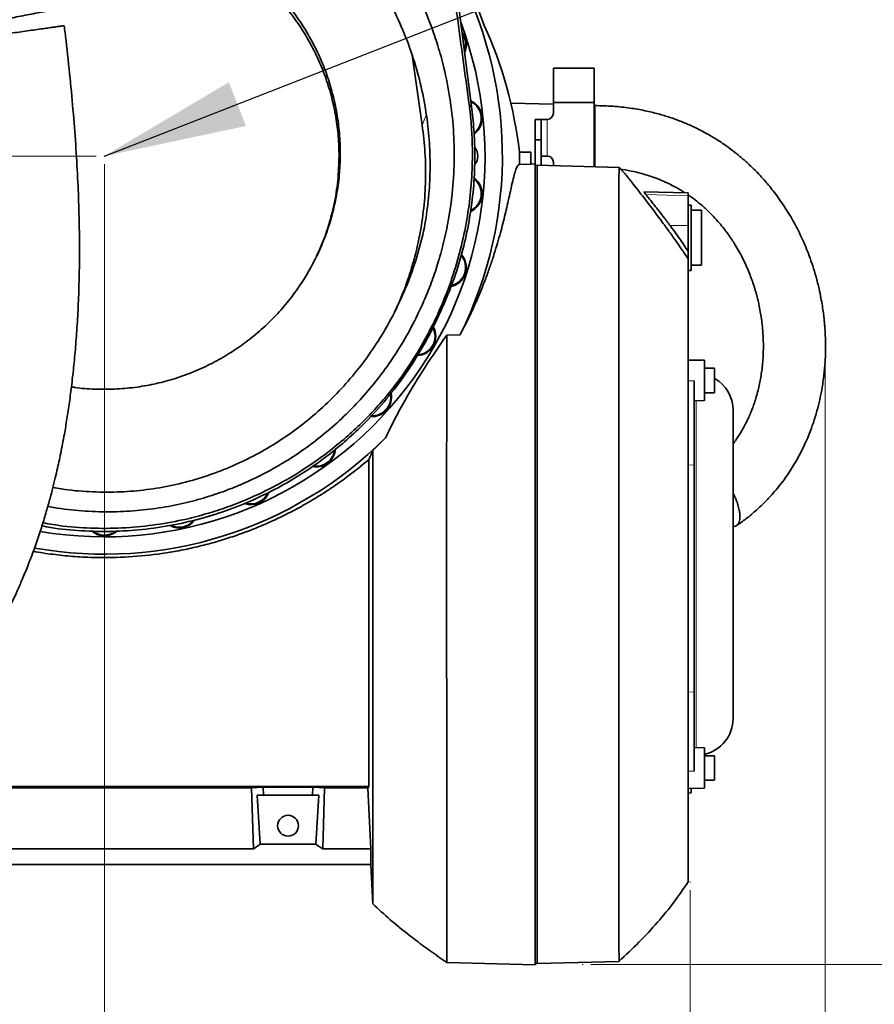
# Model space of a CAD drawing. Header units: millimetres. Extents: x 0 to 11920, y 0 to 8400.
# Tile 52 of 64: x 8711 to 9130, y 5092 to 5574. Entities that reach past the tile are written whole.
import ezdxf

# ---------------------------------------------------------------- set-up
doc = ezdxf.new("R2010")
doc.units = ezdxf.units.MM
doc.header["$LTSCALE"] = 20
doc.header["$PDSIZE"] = -1
doc.styles.add('SLDTEXTSTYLE0', font='TXT', dxfattribs={"width": 0.605})
doc.dimstyles.new('SLDDIMSTYLE0', dxfattribs={"dimtxt": 70, "dimasz": 70, "dimexe": 0, "dimexo": 0.0625, "dimgap": 17.5, "dimtad": 1, "dimdec": 1, "dimrnd": 1e-09, "dimzin": 12, "dimdsep": 46, "dimtxsty": 'SLDTEXTSTYLE0', "dimsah": 1, "dimcen": 0.09, "dimadec": 0, "dimazin": 3, "dimtfac": 1, "dimtofl": 0, "dimtmove": 0, "dimatfit": 3, "dimfxl": 1, "dimfrac": 2, "dimtolj": 1, "dimtzin": 12, "dimarcsym": 0})
doc.dimstyles.new('SLDDIMSTYLE1', dxfattribs={"dimtxt": 0.18, "dimasz": 70, "dimexe": 0, "dimexo": 0.0625, "dimgap": 0, "dimtad": 0, "dimtih": 1, "dimtoh": 1, "dimdec": 0, "dimrnd": 1e-09, "dimzin": 0, "dimdsep": 46, "dimtxsty": 'Standard', "dimsah": 1, "dimcen": 0.09, "dimadec": 0, "dimazin": 0, "dimtfac": 70, "dimtdec": 0, "dimtofl": 0, "dimtmove": 0, "dimatfit": 3, "dimfxl": 1, "dimfrac": 2, "dimtolj": 1, "dimtzin": 0, "dimarcsym": 0})

# ---------------------------------------------------------------- blocks, each defined once
blk = doc.blocks.new('_D_1')
at = {"color": 7, "linetype": 'Continuous', "lineweight": 0}
for p, q in [((8748.97, 6652.36), (7964.06, 6652.36)), ((7994.06, 5507.36), (7994.06, 6652.36)), ((8748.97, 5507.36), (7964.06, 5507.36))]:
    blk.add_line(p, q, dxfattribs=at)
at = {"color": 7, "linetype": 'Continuous', "lineweight": 18}
for points in [[(7994.06, 6652.36), (7984.06, 6582.36), (8004.06, 6582.36)], [(7994.06, 5507.36), (8004.06, 5577.36), (7984.06, 5577.36)]]:
    blk.add_solid(points, dxfattribs=at)
at = {"color": 7, "linetype": 'Continuous', "lineweight": 18, "insert": (7903.83, 5972.92), "char_height": 70, "attachment_point": 1, "rotation": 90, "style": 'SLDTEXTSTYLE0'}
blk.add_mtext('1145', dxfattribs=at)
blk = doc.blocks.new('_D_2')
at = {"color": 7, "linetype": 'Continuous', "lineweight": 0}
for p, q in [((8752.97, 5503.36), (8752.97, 4888.48)), ((7290.47, 5303.36), (7290.47, 4888.48)), ((8752.97, 4918.48), (7290.47, 4918.48))]:
    blk.add_line(p, q, dxfattribs=at)
at = {"color": 7, "linetype": 'Continuous', "lineweight": 18}
for points in [[(7290.47, 4918.48), (7360.47, 4908.48), (7360.47, 4928.48)], [(8752.97, 4918.48), (8682.97, 4928.48), (8682.97, 4908.48)]]:
    blk.add_solid(points, dxfattribs=at)
at = {"color": 7, "linetype": 'Continuous', "lineweight": 18, "insert": (7874.68, 5008.72), "char_height": 70, "attachment_point": 1, "style": 'SLDTEXTSTYLE0'}
blk.add_mtext('1462,5', dxfattribs=at)
blk = doc.blocks.new('_D_5')
at = {"color": 7, "linetype": 'Continuous', "lineweight": 0}
for p, q in [((9462.32, 7482.36), (10205.2, 7482.36)), ((10175.2, 7482.36), (10175.2, 5111.36)), ((8991.25, 5111.36), (10205.2, 5111.36))]:
    blk.add_line(p, q, dxfattribs=at)
at = {"color": 7, "linetype": 'Continuous', "lineweight": 18}
for points in [[(10175.2, 7482.36), (10165.2, 7412.36), (10185.2, 7412.36)], [(10175.2, 5111.36), (10185.2, 5181.36), (10165.2, 5181.36)]]:
    blk.add_solid(points, dxfattribs=at)
at = {"color": 7, "linetype": 'Continuous', "lineweight": 18, "insert": (10084.96, 6189.92), "char_height": 70, "attachment_point": 1, "rotation": 90, "style": 'SLDTEXTSTYLE0'}
blk.add_mtext('2371', dxfattribs=at)
blk = doc.blocks.new('_D_6')
at = {"color": 7, "linetype": 'Continuous', "lineweight": 0}
for p, q in [((7071.47, 5203.36), (7071.47, 4732.67)), ((9039.97, 5147.81), (9039.97, 4732.67)), ((9039.97, 4762.67), (7071.47, 4762.67))]:
    blk.add_line(p, q, dxfattribs=at)
at = {"color": 7, "linetype": 'Continuous', "lineweight": 18}
for points in [[(7071.47, 4762.67), (7141.47, 4752.67), (7141.47, 4772.67)], [(9039.97, 4762.67), (8969.97, 4772.67), (8969.97, 4752.67)]]:
    blk.add_solid(points, dxfattribs=at)
at = {"color": 7, "linetype": 'Continuous', "lineweight": 18, "insert": (7908.68, 4852.91), "char_height": 70, "attachment_point": 1, "style": 'SLDTEXTSTYLE0'}
blk.add_mtext('1968,5', dxfattribs=at)
blk = doc.blocks.new('_D_7')
at = {"color": 7, "linetype": 'Continuous', "lineweight": 0}
for p, q in [((9106.18, 5404.47), (9106.18, 4552.86)), ((7071.47, 5203.36), (7071.47, 4552.86)), ((9106.18, 4582.86), (7071.47, 4582.86))]:
    blk.add_line(p, q, dxfattribs=at)
at = {"color": 7, "linetype": 'Continuous', "lineweight": 18}
for centre, start, end in [((8049.21, 4636.57), 153.4349, 206.5651), ((8128.44, 4636.57), 333.4349, 26.5651)]:
    blk.add_arc(centre, 120.11, start, end, dxfattribs=at)
for points in [[(7071.47, 4582.86), (7141.47, 4572.86), (7141.47, 4592.86)], [(9106.18, 4582.86), (9036.18, 4592.86), (9036.18, 4572.86)]]:
    blk.add_solid(points, dxfattribs=at)
at = {"color": 7, "linetype": 'Continuous', "lineweight": 18, "insert": (7941.78, 4673.09), "char_height": 70, "attachment_point": 1, "style": 'SLDTEXTSTYLE0'}
blk.add_mtext('2082,5', dxfattribs=at)

msp = doc.modelspace()

# ---------------------------------------------------------------- linework, layer by layer
at = {"color": 7, "linetype": 'Continuous', "lineweight": 35}
for p, q in [((8834.3, 6303.54), (8933.01, 5530.35)), ((8908.7, 5522.45), (8903.72, 5556.74)), ((8992.98, 5550.36), (8972.98, 5550.36)), ((8972.98, 5533.7), (8972.98, 5550.36)), ((8992.98, 5533.7), (8992.98, 5550.36)), ((8933.87, 5533.46), (8933.22, 5533.46)), ((8972.98, 5532.76), (8952.05, 5533.23)), ((8972.98, 5533.7), (8972.98, 5528.36)), ((8992.98, 5533.7), (8972.98, 5533.7)), ((8992.98, 5527.36), (8992.98, 5533.7)), ((8993.32, 5532.09), (8992.98, 5532.11)), ((8992.98, 5505.36), (8992.98, 5527.36)), ((8966.98, 5525.36), (8963.98, 5525.36)), ((8963.98, 5515.36), (8963.98, 5525.36)), ((8966.98, 5515.36), (8966.98, 5525.36)), ((8969.98, 5525.36), (8966.98, 5525.36)), ((8966.98, 5515.36), (8963.98, 5515.36)), ((8963.98, 5502.83), (8963.98, 5515.36)), ((8966.98, 5502.84), (8966.98, 5515.36)), ((8956.32, 5509.36), (8961.97, 5509.36)), ((8961.97, 5509.36), (8961.97, 5503.46)), ((8956.29, 5503.31), (8961.97, 5503.46)), ((8961.97, 5503.46), (8963.97, 5503.51)), ((8963.97, 5111.22), (8963.97, 5503.51)), ((8966.98, 5507.36), (8969.98, 5507.36)), ((8972.98, 5502.68), (8972.98, 5504.36)), ((8992.98, 5505.36), (8992.98, 5502.16)), ((8964.97, 5502.89), (8963.97, 5502.83)), ((9005.15, 5501.84), (8964.97, 5502.89)), ((8964.97, 5111.84), (8964.97, 5502.89)), ((9038.97, 5489.36), (9017.33, 5489.93)), ((9038.97, 5489.36), (9038.97, 5487.97)), ((9038.97, 5487.97), (9038.97, 5473.32)), ((9040.47, 5483.33), (9038.97, 5483.36)), ((9040.47, 5451.4), (9040.47, 5483.33)), ((9045.47, 5480.86), (9040.47, 5480.86)), ((9045.47, 5453.86), (9045.47, 5480.86)), ((9038.97, 5473.32), (9038.97, 5460.57)), ((9038.97, 5451.36), (9040.47, 5451.4)), ((9040.47, 5453.86), (9045.47, 5453.86)), ((8915.21, 5425.91), (8916.74, 5429.11)), ((8920.7, 5419.57), (8927.24, 5419.86)), ((9046.97, 5407.33), (9038.97, 5407.47)), ((9046.97, 5407.33), (9046.97, 5401.64)), ((9051.97, 5403.47), (9046.97, 5403.47)), ((9051.97, 5403.47), (9051.97, 5391.47)), ((9041.97, 5397.33), (9041.97, 5356.03)), ((9046.97, 5401.64), (9046.97, 5387.61)), ((8891.26, 5389.81), (8891.25, 5389.8)), ((9041.97, 5387.52), (9046.97, 5387.61)), ((9046.97, 5391.47), (9051.97, 5391.47)), ((9060.97, 5231.84), (9060.97, 5382.89)), ((8890.77, 5369.39), (8884.5, 5363.2)), ((8882.47, 5198.54), (8882.47, 5358.59)), ((9041.97, 5356.03), (9041.97, 5244.88)), ((9041.97, 5244.88), (9041.97, 5206.08)), ((9046.97, 5217.53), (9041.97, 5217.62)), ((9046.97, 5217.53), (9046.97, 5211.84)), ((9051.97, 5213.67), (9046.97, 5213.67)), ((9046.97, 5211.84), (9046.97, 5197.81)), ((9051.97, 5213.67), (9051.97, 5201.67)), ((9046.97, 5201.67), (9051.97, 5201.67)), ((8645.22, 5198.54), (8882.47, 5198.54)), ((8670.87, 5197.92), (8825.08, 5197.92)), ((8830.84, 5198.27), (8825.08, 5197.92)), ((8825.08, 5197.92), (8825.98, 5168.08)), ((8830.84, 5198.27), (8855.11, 5198.27)), ((8830.84, 5198.27), (8830.96, 5194.36)), ((8854.99, 5194.36), (8855.11, 5198.27)), ((8855.11, 5198.27), (8860.87, 5197.92)), ((8860.87, 5197.92), (8859.97, 5168.08)), ((8882.07, 5197.92), (8860.87, 5197.92)), ((8882.47, 5198.54), (8882.07, 5197.92)), ((8882.07, 5197.92), (8883.5, 5168.08)), ((9038.97, 5197.67), (9046.97, 5197.81)), ((9038.97, 5195.36), (9040.47, 5195.4)), ((9040.47, 5195.4), (9040.47, 5197.7)), ((8827.86, 5194.36), (8830.96, 5194.36)), ((8829.32, 5170.25), (8827.86, 5194.36)), ((8830.96, 5194.36), (8854.99, 5194.36)), ((8858.08, 5194.36), (8854.99, 5194.36)), ((8856.62, 5170.25), (8858.08, 5194.36)), ((8825.98, 5168.08), (8669.97, 5168.08)), ((8856.62, 5170.25), (8829.32, 5170.25)), ((8859.97, 5168.08), (8883.5, 5168.08)), ((8883.5, 5160.36), (8883.5, 5168.08)), ((8883.5, 5160.36), (8633.97, 5160.36)), ((8883.5, 5160.36), (8884.5, 5141.11)), ((8884.32, 5141.58), (8884.49, 5141.43)), ((8919.86, 5113.04), (8921.09, 5112.18)), ((8964.97, 5111.84), (9005.15, 5112.89)), ((8963.97, 5111.22), (8920.83, 5112.35)), ((8920.83, 5112.35), (8920.83, 5112.35)), ((8963.97, 5111.9), (8964.97, 5111.84))]:
    msp.add_line(p, q, dxfattribs=at)
at = {"color": 8, "linetype": 'Continuous', "lineweight": 18}
for p, q in [((8931.6, 5533.47), (8933.01, 5530.35)), ((8910.69, 5527.43), (8908.7, 5522.45)), ((8969.98, 5507.36), (8969.98, 5525.36)), ((9038.97, 5487.97), (9018.36, 5488.48)), ((9038.97, 5473.32), (9030.13, 5473.38)), ((9041.97, 5397.33), (9038.97, 5397.33)), ((9042.97, 5387.54), (9042.97, 5346.89)), ((9041.97, 5356.03), (9038.97, 5356.06)), ((9042.97, 5346.89), (9042.97, 5217.6)), ((9041.97, 5244.88), (9038.97, 5244.85)), ((9041.97, 5206.08), (9038.97, 5206.07))]:
    msp.add_line(p, q, dxfattribs=at)
at = {"color": 7, "linetype": 'Continuous', "lineweight": 35}
msp.add_circle((8842.97, 5179.36), 5.1, dxfattribs=at)
for centre, radius, start, end in [((8752.97, 5507.36), 196.78, 18.9797, 30.0046), ((8752.97, 5507.36), 195, 333.3386, 28.7203), ((8752.97, 5507.36), 186.5, 260.2976, 20.5725), ((8920.84, 5561.91), 9.5, 335.5782, 38.9725), ((8920.84, 5561.91), 9.14, 339.5064, 35.0443), ((8928.51, 5525.81), 9.5, 307.0395, 65.2078), ((8928.51, 5525.81), 9.14, 308.7082, 63.762), ((8969.98, 5528.36), 3, 270, 0), ((8929.47, 5507.36), 6.5, 0, 40.4963), ((8752.97, 5507.36), 203.36, 358.8572, 0.5635), ((8929.47, 5507.36), 6.5, 318.5347, 0), ((8969.98, 5504.36), 3, 0, 90), ((8928.51, 5488.92), 9.5, 294.7725, 53.9876), ((8928.51, 5488.92), 9.14, 296.2151, 51.9761), ((8920.84, 5452.82), 9.5, 282.1515, 42.2654), ((8920.84, 5452.82), 9.14, 283.6336, 40.3622), ((8905.83, 5419.11), 9.5, 273.3253, 29.0092), ((8905.83, 5419.11), 9.14, 275.0988, 27.1753), ((9042.97, 5382.89), 18, 0, 60), ((8884.14, 5389.26), 9.5, 265.6936, 11.8923), ((8884.14, 5389.26), 9.13, 267.6559, 10.0603), ((8752.97, 5507.36), 195, 259.8918, 314.9615), ((8856.72, 5364.57), 9.5, 258.3155, 354.4809), ((8856.72, 5364.57), 9.14, 260.581, 352.8924), ((8824.76, 5346.12), 9.5, 250.2245, 338.5475), ((8824.76, 5346.12), 9.14, 252.6871, 335.9122), ((8789.67, 5334.72), 9.5, 241.8935, 324.2584), ((8789.67, 5334.72), 9.13, 245.1725, 320.7419), ((8752.97, 5330.86), 9.5, 229.7382, 310.8417), ((8752.97, 5330.86), 9.14, 232.6811, 306.2297), ((9042.97, 5231.84), 18, 282.8396, 0)]:
    msp.add_arc(centre, radius, start, end, dxfattribs=at)
for centre, major_axis, ratio, start_param, end_param in [((8752.97, 5485.52), (0, 205.89), 0.994357, 4.828447, 5.142456), ((8790.43, 5307.36), (-13.29, 146.8), 0.574205, 3.414992, 3.45851), ((8895.52, 5307.36), (13.29, 146.8), 0.574205, 2.824675, 2.868193)]:
    msp.add_ellipse(centre, major_axis=major_axis, ratio=ratio, start_param=start_param, end_param=end_param, dxfattribs=at)
for points, knots in [([(8829.99, 6313.06), (8834.75, 6276.06), (8844.27, 6202.05), (8858.8, 6088.93), (8873.36, 5975.74), (8884.13, 5892.08), (8890.78, 5840.23), (8893.62, 5818.01), (8896.48, 5795.76), (8899.37, 5773.48), (8902.31, 5751.06), (8905.31, 5728.55), (8908.34, 5705.97), (8911.38, 5683.41), (8914.43, 5660.87), (8917.41, 5638.85), (8920.3, 5617.31), (8923.11, 5596.29), (8925.92, 5575.29), (8928.75, 5554.31), (8930.65, 5540.42), (8931.6, 5533.47)], [0, 0, 0, 0, 0.1424568, 0.2849151, 0.4356535, 0.5783136, 0.6068696, 0.6354458, 0.6640082, 0.6925392, 0.7210573, 0.7499517, 0.778853, 0.8077715, 0.8366969, 0.8656115, 0.892494, 0.9193934, 0.9462838, 0.9731475, 1, 1, 1, 1]), ([(8829.32, 5729.89), (8831.66, 5725.41), (8836.34, 5716.46), (8846.11, 5698.78), (8862.78, 5667.6), (8880.99, 5634.3), (8897.04, 5604.79), (8905.6, 5588.81), (8911.84, 5574.92), (8916.19, 5562.45), (8919.78, 5549.39), (8922.46, 5535.72), (8924.18, 5520.39), (8924.57, 5504.77), (8923.68, 5490.32), (8921.9, 5477.49), (8919.62, 5466.32), (8916.84, 5456.04), (8913.63, 5446.4), (8910.18, 5437.65), (8905.8, 5428.07), (8900.3, 5417.76), (8893.51, 5407.02), (8886.16, 5397.08), (8878.52, 5388.11), (8870.23, 5379.62), (8861.4, 5371.73), (8851.87, 5364.37), (8842.08, 5357.85), (8832.01, 5352.11), (8822.55, 5347.54), (8812.86, 5343.56), (8802.95, 5340.17), (8791.62, 5337.14), (8779.75, 5334.87), (8767, 5333.41), (8753.77, 5332.92), (8740.12, 5333.65), (8730.58, 5334.65), (8725.69, 5335.72), (8725.27, 5335.81)], [0, 0, 0, 0, 0.028015, 0.056037, 0.112077, 0.224163, 0.266597, 0.298459, 0.324743, 0.351029, 0.37171, 0.399889, 0.428259, 0.457243, 0.486439, 0.50836, 0.5289, 0.549439, 0.567173, 0.584906, 0.601287, 0.625202, 0.649116, 0.671044, 0.69297, 0.713651, 0.735972, 0.75768, 0.779388, 0.80012, 0.820853, 0.836583, 0.857229, 0.877875, 0.900453, 0.923031, 0.947795, 0.972559, 0.997695, 1, 1, 1, 1]), ([(8723.57, 5667.91), (8723.47, 5667.89), (8719.25, 5667.11), (8710.96, 5665.2), (8698.95, 5661.34), (8687.3, 5656.52), (8676.11, 5650.75), (8665.46, 5644.08), (8655.4, 5636.56), (8645.97, 5628.27), (8637.18, 5619.19), (8629.1, 5609.36), (8621.78, 5598.82), (8615.32, 5587.76), (8609.53, 5575.78), (8604.59, 5562.9), (8600.65, 5549.16), (8598.66, 5539.1), (8597.89, 5533.68), (8597.78, 5532.95)], [0, 0, 0, 0, 0.00158, 0.064973, 0.128598, 0.192228, 0.255628, 0.318948, 0.382484, 0.446029, 0.509362, 0.574356, 0.639561, 0.704775, 0.769783, 0.842739, 0.915833, 0.988795, 1, 1, 1, 1]), ([(8736.84, 5394.33), (8737.41, 5394.23), (8741.15, 5393.58), (8748.2, 5393.14), (8757.97, 5393.08), (8767.71, 5393.94), (8777.31, 5395.59), (8786.69, 5398.02), (8795.92, 5401.25), (8804.84, 5405.27), (8813.36, 5410.01), (8821.41, 5415.41), (8829.05, 5421.52), (8836.14, 5428.25), (8842.61, 5435.54), (8848.43, 5443.31), (8853.63, 5451.63), (8858.09, 5460.33), (8861.8, 5469.37), (8864.71, 5478.64), (8866.86, 5488.24), (8868.19, 5497.94), (8868.68, 5507.69), (8868.36, 5517.39), (8867.21, 5527.11), (8865.25, 5536.7), (8862.5, 5546.06), (8858.99, 5555.09), (8854.69, 5563.88), (8849.67, 5572.28), (8843.97, 5580.18), (8837.68, 5587.55), (8830.73, 5594.42), (8823.21, 5600.68), (8815.22, 5606.25), (8806.85, 5611.12), (8798.01, 5615.32), (8788.85, 5618.73), (8779.46, 5621.35), (8769.94, 5623.18), (8760.21, 5624.21), (8750.42, 5624.42), (8740.7, 5623.74), (8733.38, 5622.78), (8729.36, 5621.8), (8728.46, 5621.58)], [0, 0, 0, 0, 0.004315, 0.028179, 0.052318, 0.076855, 0.100722, 0.12459, 0.14873, 0.173267, 0.197151, 0.221036, 0.245193, 0.269745, 0.293553, 0.317528, 0.34176, 0.366343, 0.390083, 0.41425, 0.438418, 0.463025, 0.486926, 0.510828, 0.535008, 0.559584, 0.583462, 0.607339, 0.631495, 0.656047, 0.679913, 0.703779, 0.727921, 0.75246, 0.776328, 0.800196, 0.824337, 0.848875, 0.872757, 0.89664, 0.920795, 0.945346, 0.969255, 0.993164, 1, 1, 1, 1]), ([(8867.97, 5507.36), (8867.9, 5510.56), (8867.74, 5516.97), (8866.48, 5526.55), (8864.47, 5536.1), (8861.64, 5545.42), (8858.04, 5554.44), (8853.72, 5563.09), (8848.64, 5571.42), (8842.88, 5579.28), (8836.51, 5586.6), (8829.58, 5593.32), (8822.03, 5599.49), (8814.01, 5604.99), (8805.57, 5609.78), (8796.82, 5613.82), (8787.67, 5617.15), (8778.28, 5619.68), (8768.74, 5621.41), (8759.15, 5622.33), (8749.41, 5622.46), (8739.73, 5621.68), (8732.81, 5620.74), (8729.24, 5619.85), (8728.76, 5619.73)], [0, 0, 0, 0, 0.046736, 0.093802, 0.141203, 0.189407, 0.236142, 0.283211, 0.330657, 0.378882, 0.425566, 0.472586, 0.519944, 0.568105, 0.614756, 0.661732, 0.709047, 0.757168, 0.803807, 0.850768, 0.898065, 0.946169, 0.992821, 1, 1, 1, 1]), ([(8909.8, 5472.4), (8910.48, 5476.73), (8911.86, 5485.4), (8912.65, 5498.66), (8912.47, 5512.01), (8911.2, 5525.73), (8908.76, 5539.61), (8905.05, 5553.68), (8900.08, 5567.49), (8894.63, 5579.47), (8890.58, 5586.6), (8888.97, 5589.44)], [0, 0, 0, 0, 0.108188, 0.216378, 0.327164, 0.437951, 0.556601, 0.675251, 0.797332, 0.919412, 1, 1, 1, 1]), ([(8734.5, 5580.31), (8734.46, 5580.3), (8734.38, 5580.28), (8733.31, 5580.08), (8731.54, 5579.73), (8729.03, 5579.25), (8725.93, 5578.64), (8722.28, 5577.93), (8718.35, 5577.17), (8714.15, 5576.35), (8710, 5575.55), (8705.87, 5574.74), (8702.01, 5573.99), (8698.38, 5573.29), (8695.11, 5572.65), (8692.19, 5572.09), (8689.71, 5571.6), (8687.71, 5571.21), (8686.27, 5570.93), (8685.45, 5570.77), (8685.42, 5570.77), (8685.41, 5570.77)], [0, 0, 0, 0, 0.054199, 0.111591, 0.170632, 0.228295, 0.287741, 0.34357, 0.401218, 0.453879, 0.508263, 0.557877, 0.609027, 0.657067, 0.706467, 0.755084, 0.804983, 0.856067, 0.908465, 0.962879, 1, 1, 1, 1]), ([(8554.62, 5141.56), (8555.44, 5141.65), (8557.54, 5141.87), (8560.74, 5142.5), (8564.04, 5143.29), (8566.93, 5144.12), (8570.46, 5145.27), (8574.66, 5146.86), (8579.96, 5149.17), (8585.79, 5152.05), (8591.97, 5155.49), (8597.58, 5158.93), (8602.34, 5162.06), (8606.11, 5164.66), (8609.25, 5166.92), (8612.01, 5168.97), (8614.83, 5171.13), (8618.13, 5173.73), (8621.72, 5176.66), (8625.56, 5179.91), (8629.56, 5183.43), (8633.8, 5187.3), (8638.11, 5191.4), (8642.36, 5195.59), (8647.27, 5200.62), (8652.78, 5206.54), (8658.83, 5213.39), (8665.21, 5221.03), (8671.94, 5229.6), (8679.07, 5239.37), (8686.06, 5249.71), (8691.48, 5258.42), (8695.36, 5265.04), (8697.65, 5269.1), (8699.65, 5272.75), (8701.31, 5275.87), (8702.65, 5278.43), (8703.79, 5280.68), (8704.98, 5283.06), (8706.44, 5286.05), (8708.26, 5289.89), (8710.41, 5294.6), (8712.85, 5300.22), (8715.62, 5306.98), (8718.46, 5314.48), (8721.16, 5322.26), (8723.48, 5329.58), (8725.47, 5336.37), (8727.16, 5342.62), (8728.56, 5348.2), (8729.72, 5353.12), (8730.7, 5357.56), (8731.61, 5361.9), (8732.5, 5366.42), (8733.54, 5372.02), (8734.69, 5378.81), (8735.9, 5386.93), (8737.05, 5395.72), (8738.1, 5405.19), (8739.02, 5415.4), (8739.79, 5426.43), (8740.38, 5438.38), (8740.74, 5451.26), (8740.82, 5465.03), (8740.59, 5479.67), (8740.01, 5495.1), (8739.09, 5511.31), (8737.82, 5528.25), (8736.18, 5545.87), (8734.66, 5560.28), (8733.59, 5568.8), (8733.28, 5571.25)], [0, 0, 0, 0, 0.0071125, 0.0182753, 0.0278485, 0.0362712, 0.0445315, 0.0603248, 0.0762792, 0.0966054, 0.1181454, 0.1387794, 0.1535812, 0.1669061, 0.1776507, 0.1860946, 0.1956346, 0.2071203, 0.2205789, 0.2332894, 0.2473899, 0.2627023, 0.2779926, 0.2930141, 0.3077495, 0.33029, 0.352036, 0.372949, 0.3996461, 0.42601, 0.4525261, 0.4791043, 0.489171, 0.4986136, 0.5067283, 0.5135387, 0.5190659, 0.5233286, 0.5278952, 0.5341364, 0.5420251, 0.551527, 0.5626018, 0.5751969, 0.5903384, 0.6043616, 0.617152, 0.6287659, 0.6392516, 0.6486471, 0.6565337, 0.6634976, 0.6702994, 0.6775625, 0.6852864, 0.6970526, 0.7097601, 0.7234222, 0.7380564, 0.7536852, 0.7705784, 0.7889139, 0.8087034, 0.8299544, 0.8526693, 0.8768588, 0.9025359, 0.9296792, 0.9582193, 0.9880305, 1, 1, 1, 1]), ([(8733.23, 5571.24), (8733.23, 5571.24), (8733.26, 5571.24), (8732.42, 5571.13), (8730.99, 5570.92), (8729.22, 5570.67), (8727.94, 5570.49), (8727.3, 5570.4)], [0, 0, 0, 0, 0.156491, 0.403466, 0.657709, 0.827622, 1, 1, 1, 1]), ([(8727.3, 5570.4), (8726.37, 5570.27), (8724.5, 5570.01), (8721.08, 5569.52), (8717.29, 5568.99), (8713.3, 5568.42), (8709.17, 5567.84), (8705.15, 5567.27), (8701.23, 5566.72), (8697.57, 5566.2), (8694.18, 5565.73), (8691.16, 5565.3), (8688.55, 5564.93), (8686.44, 5564.63), (8684.9, 5564.42), (8684, 5564.29), (8683.96, 5564.28), (8683.94, 5564.28)], [0, 0, 0, 0, 0.067772, 0.137448, 0.205245, 0.275162, 0.340368, 0.407572, 0.471066, 0.53638, 0.600368, 0.666083, 0.732529, 0.800713, 0.870783, 0.942698, 1, 1, 1, 1]), ([(8931.6, 5533.47), (8931.88, 5531.21), (8932.59, 5525.54), (8933.21, 5516.36), (8933.39, 5504.78), (8932.76, 5491.95), (8931, 5477.76), (8928.11, 5463.5), (8924.02, 5449.2), (8918.75, 5435.11), (8913.11, 5423.11), (8907.61, 5413.16), (8902.6, 5405.11), (8897.18, 5397.29), (8893.24, 5392.3), (8891.26, 5389.81)], [0, 0, 0, 0, 0.044639, 0.112074, 0.179509, 0.270992, 0.362986, 0.458848, 0.555299, 0.653608, 0.752562, 0.814177, 0.875793, 0.937733, 1, 1, 1, 1]), ([(8993.32, 5529.75), (8993.32, 5530.08), (8993.32, 5530.91), (8993.32, 5531.73), (8993.32, 5532.15), (8993.32, 5532.06), (8993.32, 5532.05)], [0, 0, 0, 0, 0.231094, 0.577949, 0.926187, 1, 1, 1, 1]), ([(9062.74, 5326.42), (9064.29, 5327.49), (9067.71, 5329.87), (9072.39, 5333.83), (9076.78, 5337.99), (9080.47, 5341.95), (9083.76, 5345.87), (9086.61, 5349.67), (9089.1, 5353.33), (9091.16, 5356.66), (9093, 5359.89), (9094.69, 5363.12), (9096.37, 5366.64), (9098.12, 5370.69), (9099.98, 5375.6), (9101.72, 5381.03), (9103.18, 5386.59), (9104.47, 5392.71), (9105.47, 5399.23), (9106.09, 5405.97), (9106.33, 5411.92), (9106.3, 5417.06), (9106.14, 5420.91), (9105.95, 5423.65), (9105.78, 5425.7), (9105.55, 5428), (9105.22, 5430.79), (9104.73, 5434.14), (9104.05, 5438.03), (9103.06, 5442.8), (9101.73, 5448.08), (9100.1, 5453.49), (9098.39, 5458.38), (9096.67, 5462.75), (9094.89, 5466.82), (9093.05, 5470.68), (9091.03, 5474.54), (9088.8, 5478.45), (9086.33, 5482.41), (9083.77, 5486.17), (9081.31, 5489.5), (9079.04, 5492.38), (9076.75, 5495.1), (9074.17, 5497.97), (9071.03, 5501.21), (9067.38, 5504.65), (9063.47, 5508), (9059.63, 5510.98), (9056.08, 5513.5), (9053.1, 5515.44), (9050.42, 5517.07), (9047.71, 5518.63), (9044.28, 5520.44), (9040.02, 5522.48), (9035.22, 5524.5), (9029.92, 5526.42), (9024.18, 5528.16), (9017.64, 5529.74), (9010.26, 5531.01), (9002.05, 5531.91), (8996.3, 5532.03), (8993.32, 5532.1)], [0, 0, 0, 0, 0.018049, 0.039989, 0.060108, 0.078413, 0.094886, 0.112862, 0.127961, 0.141683, 0.154585, 0.168043, 0.181151, 0.197239, 0.216787, 0.239585, 0.261383, 0.281999, 0.31111, 0.337255, 0.360342, 0.380309, 0.397113, 0.405149, 0.412371, 0.421109, 0.432047, 0.445185, 0.460515, 0.478025, 0.501714, 0.523434, 0.543185, 0.560977, 0.576946, 0.593567, 0.60908, 0.625735, 0.643494, 0.660474, 0.675351, 0.688161, 0.699693, 0.713148, 0.728849, 0.746751, 0.764949, 0.781225, 0.795616, 0.808158, 0.816159, 0.826118, 0.838602, 0.853608, 0.871136, 0.887682, 0.906029, 0.926304, 0.948735, 0.973426, 1, 1, 1, 1]), ([(8933.01, 5530.35), (8933.43, 5526.53), (8934.26, 5518.89), (8934.61, 5506.45), (8934.1, 5493.11), (8932.42, 5478.94), (8929.64, 5464.95), (8925.77, 5451.22), (8920.84, 5437.87), (8914.91, 5424.98), (8907.99, 5412.62), (8900.18, 5400.8), (8894.23, 5393.47), (8891.26, 5389.81)], [0, 0, 0, 0, 0.076424, 0.152852, 0.247388, 0.341917, 0.436428, 0.530915, 0.625369, 0.719096, 0.81278, 0.906416, 1, 1, 1, 1]), ([(8993.32, 5502.15), (8993.32, 5502.3), (8993.32, 5502.67), (8993.32, 5503.9), (8993.32, 5505.69), (8993.32, 5507.93), (8993.32, 5510.52), (8993.32, 5513.35), (8993.32, 5516.32), (8993.32, 5519.31), (8993.32, 5522.21), (8993.32, 5524.89), (8993.32, 5527.58), (8993.32, 5528.96), (8993.32, 5529.75)], [0, 0, 0, 0, 0.059349, 0.142121, 0.22522, 0.308258, 0.391088, 0.474298, 0.557038, 0.640222, 0.723148, 0.806107, 0.889273, 1, 1, 1, 1]), ([(8908.7, 5522.45), (8909.23, 5518.02), (8910.3, 5509.12), (8910.51, 5495.56), (8909.63, 5481.86), (8907.73, 5469.34), (8905.16, 5458.11), (8902.12, 5447.98), (8898.75, 5438.71), (8896.03, 5432.9), (8894.88, 5430.45)], [0, 0, 0, 0, 0.141834, 0.284653, 0.43058, 0.577583, 0.686764, 0.796394, 0.913756, 1, 1, 1, 1]), ([(8856.9, 5458.31), (8857.89, 5460.43), (8860.24, 5465.47), (8863.11, 5473.87), (8865.75, 5484.06), (8867.6, 5495.27), (8867.85, 5503.32), (8867.97, 5507.36)], [0, 0, 0, 0, 0.1381575, 0.3294933, 0.5240878, 0.7607375, 1, 1, 1, 1]), ([(8956.29, 5503.31), (8956.05, 5503.21), (8955.56, 5503.01), (8954.8, 5501.46), (8953.99, 5498.97), (8953.06, 5495.31), (8952.05, 5490.79), (8950.96, 5485.87), (8949.91, 5481.28), (8948.83, 5476.78), (8947.66, 5472.17), (8946.35, 5467.36), (8944.86, 5462.27), (8943.18, 5456.94), (8941.27, 5451.35), (8939.1, 5445.49), (8936.64, 5439.37), (8933.85, 5433.03), (8930.76, 5426.52), (8928.42, 5422.09), (8927.24, 5419.86)], [0, 0, 0, 0, 0.072613, 0.145589, 0.219698, 0.294195, 0.377575, 0.440861, 0.494072, 0.542277, 0.588013, 0.633854, 0.678824, 0.72393, 0.76915, 0.814518, 0.860621, 0.906862, 0.953356, 1, 1, 1, 1]), ([(9005.15, 5112.94), (9005.15, 5112.92), (9005.14, 5112.8), (9005.14, 5113.15), (9005.13, 5113.97), (9005.12, 5115.84), (9005.1, 5118.89), (9005.09, 5122.59), (9005.09, 5126.67), (9005.08, 5131.76), (9005.06, 5138.15), (9005.06, 5145.59), (9005.05, 5153.21), (9005.04, 5160.76), (9005.03, 5169.49), (9005.03, 5179.31), (9005.02, 5190.27), (9005.01, 5200.86), (9005.01, 5211.38), (9005.01, 5220.97), (9005, 5230.1), (9005, 5240.2), (9005, 5252.12), (9005, 5264.32), (9004.99, 5275.11), (9004.99, 5285.77), (9004.99, 5298.83), (9004.99, 5313.15), (9004.99, 5327.24), (9005, 5339.03), (9005, 5349.47), (9005, 5358.57), (9005, 5369), (9005, 5380.81), (9005.01, 5392.3), (9005.01, 5402.03), (9005.01, 5411.68), (9005.02, 5422.55), (9005.02, 5433.59), (9005.03, 5443.18), (9005.04, 5451.43), (9005.04, 5458.92), (9005.05, 5465.82), (9005.06, 5472.07), (9005.07, 5477.76), (9005.07, 5482.75), (9005.08, 5487.08), (9005.09, 5491.37), (9005.1, 5495.24), (9005.11, 5498.41), (9005.13, 5500.45), (9005.14, 5501.53), (9005.14, 5501.93), (9005.15, 5501.83), (9005.15, 5501.82)], [0, 0, 0, 0, 0.002151, 0.017423, 0.032729, 0.057169, 0.081753, 0.101957, 0.121001, 0.140113, 0.164552, 0.189138, 0.209342, 0.228385, 0.247498, 0.272346, 0.294485, 0.316731, 0.335772, 0.35488, 0.369986, 0.385125, 0.408347, 0.431693, 0.446965, 0.462271, 0.484575, 0.511275, 0.532535, 0.553891, 0.569654, 0.584759, 0.599899, 0.62312, 0.646466, 0.661738, 0.677045, 0.701484, 0.726069, 0.746272, 0.765316, 0.784428, 0.802866, 0.821367, 0.839593, 0.857879, 0.874826, 0.89182, 0.916669, 0.938808, 0.961054, 0.980095, 0.999203, 1, 1, 1, 1]), ([(9038.97, 5457.05), (9038.52, 5457.73), (9037.61, 5459.09), (9036.09, 5461.32), (9034.49, 5463.63), (9032.81, 5466.03), (9031.05, 5468.52), (9029.19, 5471.11), (9027.23, 5473.8), (9025.05, 5476.75), (9022.65, 5479.96), (9020.02, 5483.43), (9017.24, 5487.05), (9014.3, 5490.84), (9011.2, 5494.76), (9008.13, 5498.66), (9006.13, 5500.72), (9005.17, 5501.71)], [0, 0, 0, 0, 0.030424, 0.060864, 0.092702, 0.127228, 0.165541, 0.208528, 0.256904, 0.31126, 0.381369, 0.460695, 0.549968, 0.64997, 0.761584, 0.885385, 1, 1, 1, 1]), ([(9005.95, 5500.87), (9006.26, 5500.84), (9008.47, 5500.6), (9012.27, 5499.83), (9017.12, 5498.62), (9021.31, 5497.28), (9025.1, 5495.84), (9028.48, 5494.37), (9031.39, 5492.93), (9033.64, 5491.7), (9035.43, 5490.65), (9036.63, 5489.92), (9037.26, 5489.5), (9037.4, 5489.41)], [0, 0, 0, 0, 0.025635, 0.184668, 0.326193, 0.453122, 0.566733, 0.685605, 0.785187, 0.865064, 0.925227, 0.983653, 1, 1, 1, 1]), ([(9017.33, 5489.88), (9017.33, 5489.87), (9017.33, 5489.85), (9017.76, 5489.27), (9018.21, 5488.68), (9018.36, 5488.48)], [0, 0, 0, 0, 0.3260236, 0.7777031, 1, 1, 1, 1]), ([(9018.36, 5488.48), (9018.65, 5488.1), (9019.25, 5487.33), (9020.58, 5485.64), (9022.15, 5483.65), (9024.22, 5481.02), (9026.89, 5477.62), (9029.04, 5474.81), (9030.13, 5473.38)], [0, 0, 0, 0, 0.138334, 0.281421, 0.419522, 0.560532, 0.77659, 1, 1, 1, 1]), ([(9038.97, 5488.35), (9039.28, 5488.15), (9040.77, 5487.16), (9043.42, 5485.14), (9047.02, 5482.13), (9050.46, 5478.82), (9053.46, 5475.58), (9056.18, 5472.33), (9059.01, 5468.59), (9062.34, 5463.55), (9065.73, 5457.47), (9068.71, 5450.9), (9070.97, 5444.73), (9072.63, 5439.13), (9073.75, 5434.37), (9074.51, 5430.32), (9075.07, 5426.63), (9075.51, 5422.6), (9075.82, 5417.95), (9075.9, 5412.24), (9075.56, 5405.83), (9074.68, 5399.09), (9073.54, 5393.64), (9072.42, 5389.51), (9071.53, 5386.67), (9070.66, 5384.21), (9069.73, 5381.82), (9068.59, 5379.17), (9067.08, 5376.02), (9065.08, 5372.39), (9063.05, 5369.1), (9061.51, 5367.08), (9060.97, 5366.38)], [0, 0, 0, 0, 0.006869, 0.032852, 0.063449, 0.097558, 0.127867, 0.152989, 0.185201, 0.226339, 0.282127, 0.336847, 0.386165, 0.429864, 0.469393, 0.497617, 0.524285, 0.555106, 0.590997, 0.631836, 0.686924, 0.739004, 0.787958, 0.813389, 0.835604, 0.854685, 0.871707, 0.892602, 0.918158, 0.948097, 0.981864, 1, 1, 1, 1]), ([(8727.77, 5345.14), (8729.15, 5344.87), (8734.97, 5343.71), (8745.53, 5342.84), (8758.94, 5342.62), (8772.13, 5343.63), (8784.91, 5345.66), (8797.62, 5348.8), (8809.9, 5352.97), (8821.72, 5358.11), (8832.95, 5364.12), (8843.78, 5371.09), (8854.01, 5378.93), (8863.63, 5387.61), (8872.52, 5397.04), (8880.72, 5407.23), (8888.34, 5418.45), (8895.27, 5430.7), (8901.31, 5444), (8906.32, 5457.91), (8908.64, 5467.56), (8909.8, 5472.39)], [0, 0, 0, 0, 0.017174, 0.072395, 0.128728, 0.180473, 0.233172, 0.285872, 0.339561, 0.390586, 0.442495, 0.494404, 0.547213, 0.599359, 0.652365, 0.705373, 0.759251, 0.818304, 0.877801, 0.93867, 1, 1, 1, 1]), ([(9030.13, 5473.38), (9031.68, 5471.3), (9034.78, 5467.12), (9037.58, 5462.75), (9038.97, 5460.57)], [0, 0, 0, 0, 0.499478, 1, 1, 1, 1]), ([(9038.97, 5151.93), (9038.97, 5151.9), (9038.97, 5151.76), (9038.97, 5152.65), (9038.97, 5154.61), (9038.97, 5157.72), (9038.97, 5161.85), (9038.97, 5167.07), (9038.97, 5173.3), (9038.97, 5180.42), (9038.97, 5188.42), (9038.97, 5197.36), (9038.97, 5207.08), (9038.97, 5217.43), (9038.97, 5228.39), (9038.97, 5240.05), (9038.97, 5252.16), (9038.97, 5264.58), (9038.97, 5277.28), (9038.97, 5290.33), (9038.97, 5303.49), (9038.97, 5316.57), (9038.97, 5329.55), (9038.97, 5342.53), (9038.97, 5355.23), (9038.97, 5367.5), (9038.97, 5379.32), (9038.97, 5390.78), (9038.97, 5401.59), (9038.97, 5411.67), (9038.97, 5420.98), (9038.97, 5429.6), (9038.97, 5437.32), (9038.97, 5444.06), (9038.97, 5449.84), (9038.97, 5454.65), (9038.97, 5458.27), (9038.97, 5459.85), (9038.97, 5460.57)], [0, 0, 0, 0, 0.009243, 0.0379533, 0.0668743, 0.0947799, 0.1228791, 0.1515895, 0.1805115, 0.2084145, 0.2365113, 0.2652189, 0.2941373, 0.3220409, 0.350138, 0.378846, 0.4077653, 0.4356774, 0.4637838, 0.4925016, 0.5214306, 0.5493271, 0.5774167, 0.6061168, 0.6350277, 0.6629457, 0.6910581, 0.7197824, 0.7487185, 0.7766136, 0.8047019, 0.8334006, 0.8623098, 0.8902255, 0.9183354, 0.947057, 0.9759905, 1, 1, 1, 1]), ([(8915.19, 5425.92), (8915.08, 5425.69), (8912.96, 5420.85), (8907.85, 5411.81), (8899.64, 5399), (8890.16, 5386.84), (8880.45, 5376.33), (8870.78, 5367.36), (8861.4, 5359.76), (8851.42, 5352.73), (8840.83, 5346.3), (8829.03, 5340.21), (8815.96, 5334.69), (8801.61, 5329.99), (8786.76, 5326.48), (8771.73, 5324.27), (8756.64, 5323.31), (8741.65, 5323.7), (8730.18, 5324.69), (8723.81, 5325.97), (8722.39, 5326.26)], [0, 0, 0, 0, 0.003319, 0.068209, 0.133555, 0.199612, 0.266641, 0.317893, 0.369373, 0.422028, 0.474933, 0.528682, 0.592763, 0.657298, 0.722534, 0.788736, 0.852413, 0.916537, 0.981353, 1, 1, 1, 1]), ([(8890.77, 5369.39), (8892.26, 5372.5), (8895.25, 5378.74), (8901.6, 5390.32), (8909.92, 5404.05), (8917.1, 5414.39), (8920.7, 5419.57)], [0, 0, 0, 0, 0.177108, 0.354535, 0.676814, 1, 1, 1, 1]), ([(8920.7, 5419.57), (8920.7, 5415.74), (8920.69, 5408.05), (8920.69, 5395.8), (8920.69, 5383.03), (8920.68, 5369.79), (8920.68, 5356.48), (8920.68, 5344.43), (8920.68, 5333.78), (8920.68, 5324.27), (8920.68, 5314.68), (8920.68, 5303.54), (8920.68, 5291.18), (8920.68, 5278.93), (8920.68, 5268.31), (8920.68, 5258.99), (8920.68, 5249.74), (8920.69, 5239.18), (8920.69, 5227.71), (8920.69, 5216.64), (8920.69, 5207.24), (8920.7, 5199.16), (8920.7, 5191.29), (8920.71, 5182.5), (8920.71, 5173.22), (8920.72, 5164.57), (8920.73, 5157.46), (8920.73, 5151.52), (8920.74, 5145.93), (8920.74, 5140.1), (8920.75, 5134.23), (8920.76, 5129.04), (8920.77, 5124.91), (8920.78, 5121.64), (8920.79, 5118.85), (8920.79, 5116.12), (8920.81, 5113.84), (8920.82, 5112.54), (8920.83, 5112.4), (8920.83, 5112.35)], [0, 0, 0, 0, 0.032489, 0.065315, 0.098311, 0.131655, 0.164929, 0.19612, 0.218517, 0.240915, 0.26353, 0.286146, 0.319419, 0.350609, 0.372978, 0.395402, 0.417989, 0.440631, 0.473905, 0.505096, 0.527467, 0.549891, 0.572479, 0.595122, 0.628395, 0.659585, 0.681955, 0.704378, 0.726965, 0.749608, 0.78031, 0.811151, 0.834268, 0.857386, 0.880743, 0.9041, 0.939869, 0.975857, 1, 1, 1, 1]), ([(8891.25, 5389.8), (8889.09, 5387.31), (8884.59, 5382.14), (8877.22, 5374.79), (8868.98, 5367.4), (8859.96, 5360.27), (8849.25, 5352.88), (8837.01, 5345.73), (8824.64, 5339.83), (8813.35, 5335.42), (8803.36, 5332.16), (8791.77, 5329.12), (8778.49, 5326.64), (8763.43, 5325.1), (8748.12, 5324.89), (8734.5, 5325.72), (8726.13, 5327.15), (8722.85, 5327.71)], [0, 0, 0, 0, 0.052732, 0.109482, 0.166232, 0.229564, 0.292894, 0.373956, 0.455597, 0.511495, 0.567393, 0.623252, 0.702707, 0.782727, 0.864533, 0.946958, 1, 1, 1, 1]), ([(8718.16, 5313.81), (8718.54, 5313.73), (8722.11, 5313.02), (8728.97, 5312.1), (8738.74, 5311.11), (8750.72, 5310.55), (8764.9, 5310.82), (8778.52, 5312.21), (8789.42, 5314.02), (8797.63, 5315.75), (8805.79, 5317.83), (8813.77, 5320.22), (8821.56, 5322.92), (8829.15, 5325.9), (8836.63, 5329.2), (8844.04, 5332.83), (8851.35, 5336.78), (8858.54, 5341.07), (8865.54, 5345.65), (8873.66, 5351.4), (8879.13, 5355.86), (8882.47, 5358.59)], [0, 0, 0, 0, 0.0065657, 0.061777, 0.117401, 0.1731643, 0.2652056, 0.3578829, 0.4051911, 0.4525851, 0.5002405, 0.5479848, 0.5940303, 0.640159, 0.6865467, 0.7330255, 0.7805736, 0.828231, 0.8762402, 0.9243788, 1, 1, 1, 1]), ([(8882.47, 5358.59), (8882.8, 5359.33), (8883.47, 5360.84), (8884.15, 5362.4), (8884.5, 5363.2)], [0, 0, 0, 0, 0.486879, 1, 1, 1, 1]), ([(8884.5, 5363.2), (8884.5, 5360.11), (8884.5, 5353.94), (8884.5, 5344.42), (8884.5, 5334.73), (8884.5, 5325.28), (8884.5, 5316.15), (8884.5, 5305.71), (8884.5, 5293.56), (8884.5, 5279.73), (8884.5, 5265.92), (8884.5, 5252.45), (8884.5, 5239.46), (8884.5, 5226.98), (8884.5, 5214.92), (8884.5, 5203.55), (8884.5, 5193), (8884.5, 5183.27), (8884.5, 5174.3), (8884.5, 5166.33), (8884.5, 5159.41), (8884.5, 5153.54), (8884.5, 5148.7), (8884.5, 5145.43), (8884.5, 5143.33), (8884.5, 5142.07), (8884.5, 5141.26), (8884.5, 5141.16), (8884.5, 5141.11)], [0, 0, 0, 0, 0.030687, 0.06148, 0.0926, 0.123831, 0.151391, 0.179028, 0.22231, 0.265892, 0.310422, 0.355278, 0.39856, 0.442141, 0.486669, 0.531524, 0.574841, 0.618459, 0.663027, 0.707924, 0.751209, 0.794793, 0.839325, 0.884184, 0.912916, 0.941736, 0.970823, 1, 1, 1, 1]), ([(9063.33, 5336.64), (9063.07, 5337.4), (9062.55, 5338.94), (9061.73, 5340.86), (9061.15, 5341.96), (9060.97, 5342.29)], [0, 0, 0, 0, 0.406013, 0.823888, 1, 1, 1, 1]), ([(9060.97, 5325.95), (9060.98, 5325.95), (9061.42, 5325.85), (9062.13, 5326.02), (9063.05, 5326.49), (9063.73, 5327.38), (9064.18, 5328.61), (9064.39, 5330.14), (9064.34, 5331.95), (9064.04, 5334.1), (9063.58, 5335.74), (9063.33, 5336.64)], [0, 0, 0, 0, 0.002697, 0.127603, 0.247464, 0.370846, 0.489856, 0.612326, 0.731244, 0.853589, 1, 1, 1, 1]), ([(9005.16, 5112.93), (9008.42, 5116), (9014.93, 5122.15), (9023.93, 5131.86), (9032.09, 5141.69), (9036.72, 5148.5), (9038.97, 5151.81)], [0, 0, 0, 0, 0.260884, 0.5207, 0.766613, 1, 1, 1, 1]), ([(8920.83, 5112.35), (8919.52, 5113.24), (8916.92, 5115.02), (8913.11, 5117.71), (8909.41, 5120.38), (8905.82, 5123.05), (8900.26, 5127.33), (8893.01, 5133.17), (8887.27, 5138.53), (8884.5, 5141.11)], [0, 0, 0, 0, 0.102726, 0.203337, 0.301809, 0.398123, 0.492265, 0.755587, 1, 1, 1, 1])]:
    msp.add_open_spline(points, degree=3, knots=knots, dxfattribs=at)
at = {"color": 7, "linetype": 'Continuous', "lineweight": 0}
for p in [(8752.97, 5507.36), (9106.18, 5408.47), (9039.97, 5151.81), (8987.25, 5111.36)]:
    msp.add_point(p, dxfattribs=at)

# ---------------------------------------------------------------- dimensions: what is measured, and where the dimension line sits
at = {"color": 7, "linetype": 'Continuous', "lineweight": 18}
for base, p1, p2, picture, middle in [((10175.2, 5111.36), (9458.32, 7482.36), (8987.25, 5111.36), '_D_5', (10175.2, 6296.86)), ((7994.06, 6652.36), (8752.97, 5507.36), (8752.97, 6652.36), '_D_1', (7994.06, 6079.86))]:
    dim = msp.add_linear_dim(base=base, p1=p1, p2=p2, angle=90, dimstyle='SLDDIMSTYLE0', dxfattribs=at)
    dim.commit()
    dim.dimension.update_dxf_attribs({"geometry": picture, "text_midpoint": middle, "dimtype": 160})
for base, p1, p2, picture, middle in [((7290.47, 4918.48), (8752.97, 5507.36), (7290.47, 5307.36), '_D_2', (8021.72, 4918.48)), ((7071.47, 4762.67), (9039.97, 5151.81), (7071.47, 5207.36), '_D_6', (8055.72, 4762.67))]:
    dim = msp.add_linear_dim(base=base, p1=p1, p2=p2, dimstyle='SLDDIMSTYLE0', dxfattribs=at)
    dim.commit()
    dim.dimension.update_dxf_attribs({"geometry": picture, "text_midpoint": middle, "dimtype": 160})
dim = msp.add_linear_dim(base=(7071.47, 4582.86), p1=(9106.18, 5408.47), p2=(7071.47, 5207.36), text='(2082,5)', dimstyle='SLDDIMSTYLE0', dxfattribs=at)
dim.commit()
dim.dimension.update_dxf_attribs({"geometry": '_D_7', "text_midpoint": (8088.82, 4582.86), "dimtype": 160})

# ---------------------------------------------------------------- leaders
at = {"color": 7, "linetype": 'Continuous', "lineweight": 0}
msp.add_leader([(8752.97, 5507.36), (9321.11, 5729.44)], dimstyle='SLDDIMSTYLE1', dxfattribs=at)

doc.saveas('drawing.dxf')
